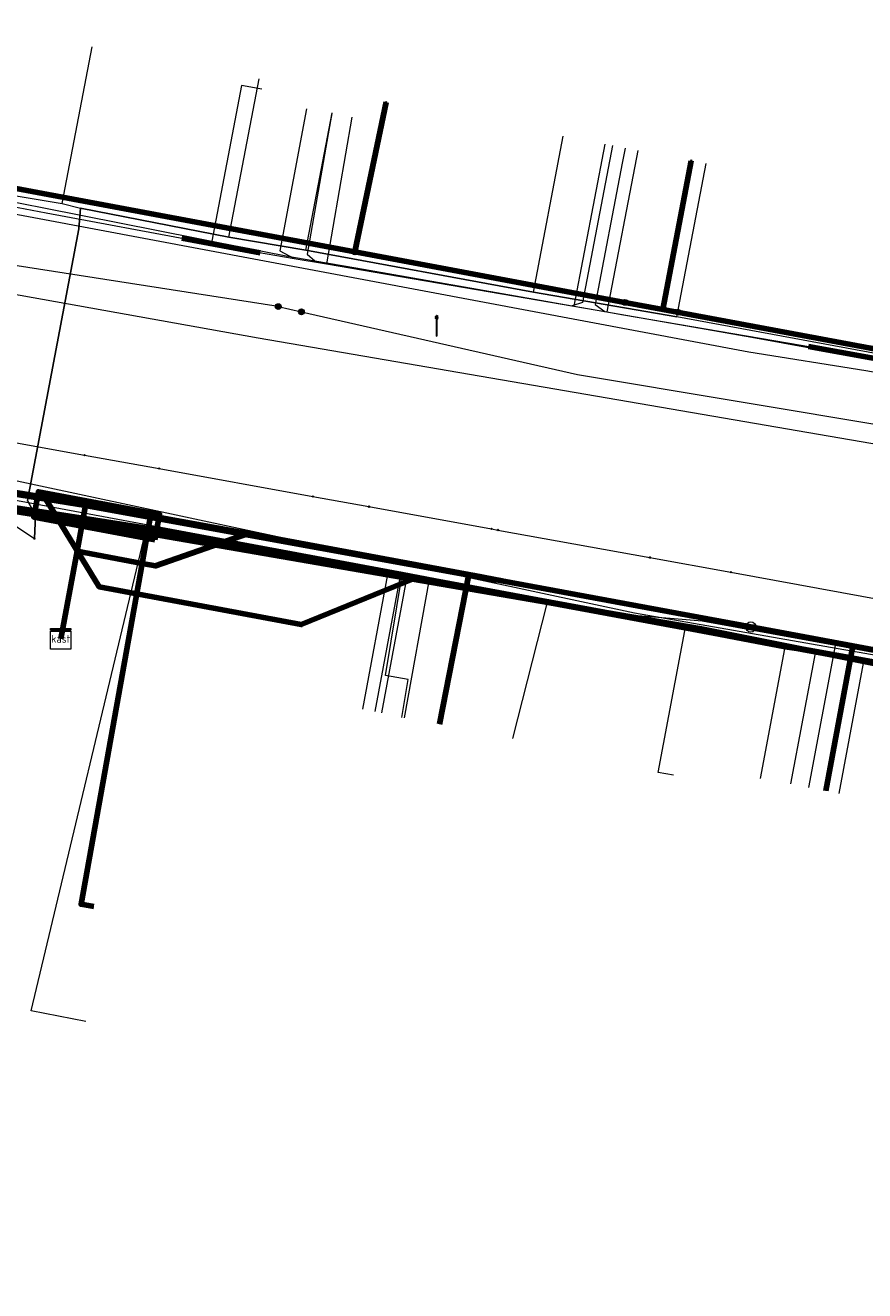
# Model space of a CAD drawing. Extents: x 152558 to 154479, y 462974 to 463683.
# Tile 206 of 256: x 153505 to 153537, y 463240 to 463289. Entities that reach past the tile are written whole.
import ezdxf
from ezdxf.enums import TextEntityAlignment as Align
from ezdxf.lldxf.tags import DXFTag

# ---------------------------------------------------------------- set-up
doc = ezdxf.new("R2010")
doc.units = 0
doc.header["$LTSCALE"] = 0.2
doc.layers.get('0').update_dxf_attribs({"linetype": 'CONTINUOUS'})
for name, color, linetype, lineweight in [('B-RO-KL-DATA_COAXIAAL_17_ZIGGO BV-G', 90, 'KL-DATA-N', 18), ('B-RO-KL-DATA_COAXIAAL_7_ZIGGO BV-G', 90, 'KL-DATA-N', 18), ('B-RO-KL-DATA_DUCT_ZIGGO BV-G', 90, 'CONTINUOUS', 100), ('B-RO-KL-DATA_HULPSTUK_KPN BV-S', 90, 'CONTINUOUS', 25), ('B-RO-KL-DATA_HULPSTUK_REGGEFIBER OPERATOR BV-S', 90, 'CONTINUOUS', 25), ('B-RO-KL-DATA_HULPSTUK_ZIGGO BV-S', 90, 'CONTINUOUS', 25), ('B-RO-KL-DATA_KABELBED_KPN BV-G', 90, 'CONTINUOUS', 100), ('B-RO-KL-DATA_KABELBED_ZIGGO BV-G', 90, 'CONTINUOUS', 100), ('B-RO-KL-DATA_MANTELBUIS_PVC_1_KPN BV-G', 90, 'CONTINUOUS', 100), ('B-RO-KL-DATA_REGGEFIBER OPERATOR BV-G', 90, 'KL-DATA-N', 18), ('B-RO-KL-ET_LS_400 V_STEDIN NETBEHEER BV-G', 190, 'KL-LS-N', 18), ('B-RO-KL-ET_LS_GEMEENTE AMERSFOORT-S', 190, 'CONTINUOUS', 25), ('B-RO-KL-ET_LS_HULPSTUK_STEDIN NETBEHEER BV-S', 190, 'CONTINUOUS', 25), ('B-RO-KL-ET_LS_MANTELBUIS_PVC_125_STEDIN NETBEHEER BV-G', 190, 'CONTINUOUS', 100), ('B-RO-KL-ET_MS_10 KV_STEDIN NETBEHEER BV-G', 130, 'KL-MS-N', 18), ('B-RO-KL-GAS_HD_STAAL_114_8 BAR_STEDIN NETBEHEER BV-G', 30, 'KL-GAS-HD-N', 18), ('B-RO-KL-GAS_LD_KOPER_22_0.1 BAR_STEDIN NETBEHEER BV-G', 50, 'KL-GAS-LD-N', 18), ('B-RO-KL-GAS_LD_KOPER_28_0.1 BAR_STEDIN NETBEHEER BV-G', 50, 'KL-GAS-LD-N', 18), ('B-RO-KL-GAS_LD_MANTELBUIS_ASBESTCEMENT_180_STEDIN NETBEHEER BV-G', 50, 'CONTINUOUS', 100), ('B-RO-KL-GAS_LD_MANTELBUIS_ASBESTCEMENT_STEDIN NETBEHEER BV-G', 50, 'CONTINUOUS', 100), ('B-RO-KL-GAS_LD_PE_32_0.1 BAR_STEDIN NETBEHEER BV-G', 50, 'KL-GAS-LD-N', 18), ('B-RO-KL-GAS_LD_PE_40_0.1 BAR_STEDIN NETBEHEER BV-G', 50, 'KL-GAS-LD-N', 18), ('B-RO-KL-GAS_LD_PVC_110_0.1 BAR_STEDIN NETBEHEER BV-G', 50, 'KL-GAS-LD-N', 18), ('B-RO-KL-WATER_100_VITENS-G', 170, 'KL-WATER-N', 18), ('B-RO-KL-WATER_HULPSTUK_VITENS-S', 170, 'CONTINUOUS', 25), ('B-RO-OG-INFO_VITENS-S', 7, 'CONTINUOUS', 25)]:
    doc.layers.add(name, color=color, linetype=linetype, lineweight=lineweight)
doc.styles.add('NLCS-ISO', font='NLCS-ISO.ttf')
tags = doc.linetypes.add('KL-DATA-N', pattern='A,4,-1,[101,NLCS.SHX,S=0.5,R=0,X=0,Y=0],-1,4,-1,["D",Standard,S=1,R=0,X=-0.25,Y=-0.5],-1.5', length=12.5).pattern_tags.tags
tags[18] = DXFTag(74, 10)
tags = doc.linetypes.add('KL-GAS-HD-N', pattern='A,4,-1,[69,NLCS.SHX,S=0.5,R=0,X=0,Y=0],-1,4,-1,["H",Standard,S=1,R=0,X=0,Y=-0.5],-2', length=13).pattern_tags.tags
tags[18] = DXFTag(74, 10)
tags = doc.linetypes.add('KL-GAS-LD-N', pattern='A,4,-1,[69,NLCS.SHX,S=0.5,R=0,X=0,Y=0],-1,4,-1,["L",Standard,S=1,R=0,X=0.25,Y=-0.5],-2', length=13).pattern_tags.tags
tags[18] = DXFTag(74, 10)
tags = doc.linetypes.add('KL-LS-N', pattern='A,4,-1,[103,NLCS.SHX,S=0.75,R=0,X=0,Y=0],-1,4,-1,["L",Standard,S=1,R=0,X=0,Y=-0.5],-2', length=13).pattern_tags.tags
tags[18] = DXFTag(74, 10)
tags = doc.linetypes.add('KL-MS-N', pattern='A,4,-1,[103,NLCS.SHX,S=0.75,R=0,X=0,Y=0],-1,4,-1,["M",Standard,S=1,R=0,X=0,Y=-0.5],-2', length=13).pattern_tags.tags
tags[18] = DXFTag(74, 10)
doc.linetypes.add('KL-WATER-N', pattern='A,7,-0.5,[168,NLCS.SHX,S=0.75,R=0,X=0.75,Y=0],-2', length=9.5)

# ---------------------------------------------------------------- blocks, each defined once
blk = doc.blocks.new('SKL-WTB_HULP_MOF-SO')
at = {"linetype": 'ByBlock', "lineweight": 18}
h = blk.add_hatch(color=0, dxfattribs=at)
h.dxf.hatch_style = 1
h.paths.add_polyline_path([(-0.5625, 0, 1), (0.5625, 0, 1)])
at = {"color": 0, "linetype": 'ByBlock', "lineweight": 18}
blk.add_circle((0, 0), 0.5625, dxfattribs=at)
at = {"color": 0, "linetype": 'ByBlock', "lineweight": 18, "style": 'NLCS-ISO', "flags": 1}
for tag, p in [('TYPE', (1.5, 0)), ('OMSCHRIJVING', (1.5, -3)), ('LABEL', (1.5, -1.5))]:
    blk.add_attdef(tag, p, '', height=1, dxfattribs=at)
blk = doc.blocks.new('SKL-WTB_HULP_OVERLENGTE-SO')
at = {"color": 0, "linetype": 'ByBlock', "lineweight": 18}
for centre, radius in [((0, 0), 1), ((-0.42, 0), 0.417), ((0.42, 0), 0.417)]:
    blk.add_circle(centre, radius, dxfattribs=at)
at = {"color": 0, "linetype": 'ByBlock', "lineweight": 18, "style": 'NLCS-ISO', "flags": 1}
for tag, p in [('TYPE', (1.5, 0)), ('OMSCHRIJVING', (1.5, -3)), ('LABEL', (1.5, -1.5))]:
    blk.add_attdef(tag, p, '', height=1, dxfattribs=at)
blk = doc.blocks.new('SKL-WTB_HULP_KAST-SO')
at = {"color": 0, "linetype": 'ByBlock', "lineweight": 18}
for points in [[(-2, 2), (2, 2), (2, 1.68), (-2, 1.68)], [(-2, 1.52), (2, 1.52), (2, -2), (-2, -2)]]:
    blk.add_lwpolyline(points, close=True, dxfattribs=at)
at = {"color": 0, "linetype": 'ByBlock', "lineweight": 18, "style": 'NLCS-ISO'}
blk.add_text('kast', height=1.5, dxfattribs=at).set_placement((0, 0), align=Align.MIDDLE_CENTER)
at = {"color": 0, "linetype": 'ByBlock', "lineweight": 18, "style": 'NLCS-ISO', "flags": 1}
for tag, p in [('TYPE', (2.5, 0)), ('OMSCHRIJVING', (2.5, -3)), ('LABEL', (2.5, -1.5))]:
    blk.add_attdef(tag, p, '', height=1, dxfattribs=at)
blk = doc.blocks.new('SKL-WTB_HULP_OVERIG-SO')
at = {"color": 0, "linetype": 'ByBlock', "lineweight": 18}
for points in [[(-0.14, 0.14), (0.14, -0.14)], [(0.14, 0.14), (-0.14, -0.14)]]:
    blk.add_lwpolyline(points, dxfattribs=at)
at = {"color": 0, "linetype": 'ByBlock', "lineweight": 18, "style": 'NLCS-ISO', "flags": 1}
for tag, p in [('TYPE', (1.5, 0)), ('OMSCHRIJVING', (1.5, -3)), ('LABEL', (1.5, -1.5))]:
    blk.add_attdef(tag, p, '', height=1, dxfattribs=at)
blk = doc.blocks.new('SKL-ET_LS_MAST-SO')
for p, q in [((-0.05, 2.07), (0.05, 2.07)), ((-0.05, -2), (0.05, -2))]:
    blk.add_line(p, q)
for points in [[(-0.18, 1.76), (-0.22, 1.76), (-0.22, 1.84), (-0.18, 1.84), (-0.18, 1.79)], [(-0.18, 1.49), (-0.22, 1.49), (-0.22, 1.57), (-0.18, 1.57), (-0.18, 1.52)], [(-0.18, 1.79), (-0.05, 1.79)], [(-0.18, 1.76), (-0.05, 1.76)], [(-0.18, 1.52), (-0.05, 1.52)], [(-0.18, 1.49), (-0.05, 1.49)], [(-0.05, -2), (-0.05, 2.07)], [(0.05, -2), (0.05, 2.07)], [(0.18, 1.92), (0.05, 1.92)], [(0.18, 1.89), (0.05, 1.89)], [(0.18, 1.66), (0.05, 1.66)], [(0.18, 1.63), (0.05, 1.63)], [(0.18, 1.39), (0.05, 1.39)], [(0.18, 1.36), (0.05, 1.36)], [(0.18, 1.89), (0.22, 1.89), (0.22, 1.97), (0.18, 1.97), (0.18, 1.92)], [(0.18, 1.63), (0.22, 1.63), (0.22, 1.71), (0.18, 1.71), (0.18, 1.66)], [(0.18, 1.36), (0.22, 1.36), (0.22, 1.44), (0.18, 1.44), (0.18, 1.39)]]:
    blk.add_lwpolyline(points)
blk = doc.blocks.new('SOG-INFO_OVERIG-SO')
at = {"color": 0, "linetype": 'ByBlock', "lineweight": 18}
for points in [[(-0.14, 0.14), (0.14, -0.14)], [(0.14, 0.14), (-0.14, -0.14)]]:
    blk.add_lwpolyline(points, dxfattribs=at)
at = {"color": 0, "linetype": 'ByBlock', "lineweight": 18, "style": 'NLCS-ISO', "flags": 1}
for tag, p in [('TYPE', (1.5, 0)), ('OMSCHRIJVING', (1.5, -3)), ('LABEL', (1.5, -1.5))]:
    blk.add_attdef(tag, p, '', height=1, dxfattribs=at)

msp = doc.modelspace()

# ---------------------------------------------------------------- linework, layer by layer
at = {"layer": 'B-RO-KL-DATA_COAXIAAL_17_ZIGGO BV-G', "flags": 128}
msp.add_lwpolyline([(153692.318, 463217.369), (153691.727, 463217.476), (153692.485, 463222.255), (153692.831, 463224.434), (153693.319, 463227.507), (153694.569, 463235.388), (153685.267, 463237.104), (153681.377, 463237.822), (153677.139, 463238.604), (153669.119, 463240.084), (153664.023, 463241.024), (153663.84, 463241.058), (153661.415, 463241.505), (153658.225, 463242.094), (153653.321, 463242.999), (153649.692, 463243.668), (153644.278, 463244.667), (153638.473, 463245.738), (153633.754, 463246.609), (153631.686, 463246.991), (153624.786, 463248.264), (153623.451, 463248.51), (153623.256, 463248.546), (153622.899, 463248.613), (153622.131, 463248.756), (153621.614, 463248.853), (153619.953, 463249.164), (153615.61, 463249.977), (153615.488, 463250), (153613.024, 463250.468), (153608.408, 463251.344), (153607.908, 463251.439), (153604.179, 463252.146), (153600.748, 463252.798), (153595.319, 463253.828), (153591.998, 463254.458), (153588.702, 463255.084), (153588.74, 463255.289), (153587.069, 463255.6), (153582.227, 463256.5), (153575.141, 463257.817), (153571.756, 463258.446), (153562.774, 463260.115), (153556.305, 463261.317), (153549.713, 463262.542), (153548.625, 463262.744), (153544.399, 463263.529), (153539.315, 463264.474), (153539.207, 463264.494), (153536.717, 463264.957), (153532.745, 463265.695), (153523.058, 463267.496), (153521.974, 463267.697), (153521.766, 463267.736), (153513.177, 463269.332), (153509.565, 463268.073), (153509.047, 463268.17), (153506.519, 463268.642), (153505.882, 463265.23)], dxfattribs=at)
at = {"layer": 'B-RO-KL-DATA_COAXIAAL_7_ZIGGO BV-G', "flags": 128}
for points in [[(153505.882, 463265.23), (153506.519, 463268.642), (153509.047, 463268.17), (153509.565, 463268.073), (153513.177, 463269.332), (153521.766, 463267.736), (153521.974, 463267.697), (153523.058, 463267.496), (153532.745, 463265.695), (153536.717, 463264.957), (153539.207, 463264.494), (153539.315, 463264.474), (153539.37, 463264.766), (153541.341, 463275.263), (153542.068, 463275.158), (153547.615, 463274.357), (153547.648, 463274.352), (153548.242, 463274.266), (153552.783, 463273.61), (153553.576, 463273.465), (153557.689, 463272.711), (153561.496, 463272.013), (153561.892, 463273.959), (153563.2, 463297.544), (153561.059, 463297.451)], [(153505.882, 463265.23), (153506.519, 463268.642), (153509.047, 463268.17), (153509.565, 463268.073), (153513.177, 463269.332), (153521.766, 463267.736), (153521.974, 463267.697), (153523.058, 463267.496), (153532.745, 463265.695), (153536.717, 463264.957), (153539.207, 463264.494), (153539.315, 463264.474), (153539.37, 463264.766), (153541.341, 463275.263), (153542.068, 463275.158), (153547.615, 463274.357), (153547.648, 463274.352), (153548.242, 463274.266), (153552.783, 463273.61), (153553.576, 463273.465), (153557.689, 463272.711), (153561.496, 463272.013), (153561.892, 463273.959), (153563.2, 463297.544), (153561.059, 463297.451)], [(153505.882, 463265.23), (153506.519, 463268.642), (153509.047, 463268.17), (153509.565, 463268.073), (153513.177, 463269.332), (153521.766, 463267.736), (153521.974, 463267.697), (153523.058, 463267.496), (153532.745, 463265.695), (153536.717, 463264.957), (153539.207, 463264.494), (153539.315, 463264.474), (153539.37, 463264.766), (153541.341, 463275.263), (153542.068, 463275.158), (153547.615, 463274.357), (153547.648, 463274.352), (153548.242, 463274.266), (153552.783, 463273.61), (153553.576, 463273.465), (153557.689, 463272.711), (153561.496, 463272.013), (153561.892, 463273.959), (153563.2, 463297.544), (153561.059, 463297.451)], [(153505.882, 463265.23), (153506.519, 463268.642), (153506.852, 463270.426), (153504.534, 463270.796), (153504.238, 463270.843), (153500, 463271.519), (153498.109, 463271.821), (153492.275, 463272.751), (153480.081, 463274.696), (153477.28, 463275.143), (153477.042, 463275.181), (153475.842, 463275.372), (153473.567, 463275.795), (153472.106, 463276.067), (153470.549, 463276.357), (153466.231, 463277.161), (153466.095, 463276.409), (153454.688, 463278.602), (153451.252, 463279.262), (153446.95, 463280.089), (153444.941, 463268.933)], [(153505.882, 463265.23), (153506.519, 463268.642), (153509.047, 463268.17), (153509.565, 463268.073), (153513.177, 463269.332), (153521.766, 463267.736), (153521.974, 463267.697), (153523.058, 463267.496), (153532.745, 463265.695), (153536.717, 463264.957), (153539.207, 463264.494), (153539.315, 463264.474), (153539.37, 463264.766), (153541.341, 463275.263), (153542.068, 463275.158), (153538.9, 463279.339), (153538.998, 463279.856)], [(153505.882, 463265.23), (153506.519, 463268.642), (153506.852, 463270.426), (153504.534, 463270.796), (153504.238, 463270.843), (153500, 463271.519), (153498.109, 463271.821), (153492.275, 463272.751), (153480.081, 463274.696), (153477.28, 463275.143), (153477.042, 463275.181), (153475.842, 463275.372), (153473.567, 463275.795), (153472.106, 463276.067), (153470.549, 463276.357), (153466.231, 463277.161), (153466.095, 463276.409), (153454.688, 463278.602), (153451.252, 463279.262), (153449.25, 463268.162)], [(153505.882, 463265.23), (153506.519, 463268.642), (153506.852, 463270.426), (153504.534, 463270.796), (153504.238, 463270.843), (153500, 463271.519), (153498.109, 463271.821), (153492.275, 463272.751), (153480.081, 463274.696), (153477.28, 463275.143), (153477.042, 463275.181), (153475.842, 463275.372), (153473.567, 463275.795), (153472.106, 463276.067), (153470.549, 463276.357), (153466.231, 463277.161), (153466.095, 463276.409), (153454.688, 463278.602), (153452.83, 463268.281)], [(153505.882, 463265.23), (153506.519, 463268.642), (153509.047, 463268.17), (153509.565, 463268.073), (153513.177, 463269.332), (153521.766, 463267.736), (153521.974, 463267.697), (153523.058, 463267.496), (153532.745, 463265.695), (153536.717, 463264.957), (153539.207, 463264.494), (153539.315, 463264.474), (153539.37, 463264.766), (153541.341, 463275.263), (153542.068, 463275.158), (153547.615, 463274.357), (153547.648, 463274.352), (153548.369, 463278.097)], [(153505.882, 463265.23), (153506.519, 463268.642), (153509.047, 463268.17), (153509.565, 463268.073), (153513.177, 463269.332), (153521.766, 463267.736), (153521.974, 463267.697), (153523.058, 463267.496), (153532.745, 463265.695), (153536.717, 463264.957), (153539.207, 463264.494), (153539.315, 463264.474), (153539.37, 463264.766), (153541.341, 463275.263), (153542.068, 463275.158), (153547.615, 463274.357), (153547.648, 463274.352), (153548.242, 463274.266), (153548.959, 463277.991)], [(153463.752, 463265.658), (153464.146, 463265.587), (153466.095, 463276.409), (153466.231, 463277.161), (153470.549, 463276.357), (153472.106, 463276.067), (153473.567, 463275.795), (153475.842, 463275.372), (153477.042, 463275.181), (153477.28, 463275.143), (153480.081, 463274.696), (153492.275, 463272.751), (153498.109, 463271.821), (153500, 463271.519), (153504.238, 463270.843), (153504.534, 463270.796), (153506.852, 463270.426), (153506.519, 463268.642), (153505.882, 463265.23)], [(153505.882, 463265.23), (153506.519, 463268.642), (153506.852, 463270.426), (153504.534, 463270.796), (153504.238, 463270.843), (153500, 463271.519), (153498.109, 463271.821), (153492.275, 463272.751), (153480.081, 463274.696), (153477.28, 463275.143), (153477.042, 463275.181), (153475.842, 463275.372), (153473.567, 463275.795), (153472.106, 463276.067), (153470.092, 463265.249)], [(153505.882, 463265.23), (153506.519, 463268.642), (153509.047, 463268.17), (153509.565, 463268.073), (153513.177, 463269.332), (153521.766, 463267.736), (153521.974, 463267.697), (153523.058, 463267.496), (153532.745, 463265.695), (153536.717, 463264.957), (153539.207, 463264.494), (153539.315, 463264.474), (153539.37, 463264.766), (153541.341, 463275.263), (153542.068, 463275.158), (153547.615, 463274.357), (153547.648, 463274.352), (153548.242, 463274.266), (153552.783, 463273.61), (153553.576, 463273.465), (153557.689, 463272.711), (153558.382, 463276.145), (153558.409, 463276.297)], [(153505.882, 463265.23), (153506.519, 463268.642), (153506.852, 463270.426), (153504.534, 463270.796), (153504.238, 463270.843), (153500, 463271.519), (153498.109, 463271.821), (153492.275, 463272.751), (153492.228, 463272.458), (153485.767, 463238.48), (153484.571, 463231.918), (153483.093, 463232.184)], [(153505.882, 463265.23), (153506.519, 463268.642), (153509.047, 463268.17), (153509.565, 463268.073), (153513.177, 463269.332), (153521.766, 463267.736), (153521.974, 463267.697), (153523.058, 463267.496), (153532.745, 463265.695), (153536.717, 463264.957), (153539.207, 463264.494), (153539.315, 463264.474), (153544.399, 463263.529), (153548.625, 463262.744), (153547.573, 463257.083)], [(153505.882, 463265.23), (153506.519, 463268.642), (153509.047, 463268.17), (153509.565, 463268.073), (153513.177, 463269.332), (153521.766, 463267.736), (153521.974, 463267.697), (153523.058, 463267.496), (153532.745, 463265.695), (153536.717, 463264.957), (153539.207, 463264.494), (153539.315, 463264.474), (153544.399, 463263.529), (153548.625, 463262.744), (153549.713, 463262.542), (153556.305, 463261.317), (153562.774, 463260.115), (153571.756, 463258.446), (153575.141, 463257.817), (153582.227, 463256.5), (153581.139, 463250.714)], [(153505.882, 463265.23), (153506.519, 463268.642), (153509.047, 463268.17), (153509.565, 463268.073), (153513.177, 463269.332), (153521.766, 463267.736), (153521.974, 463267.697), (153523.058, 463267.496), (153532.745, 463265.695), (153536.717, 463264.957), (153539.207, 463264.494), (153539.315, 463264.474), (153544.399, 463263.529), (153548.625, 463262.744), (153549.713, 463262.542), (153556.305, 463261.317), (153562.774, 463260.115), (153561.702, 463254.418)], [(153505.882, 463265.23), (153506.519, 463268.642), (153509.047, 463268.17), (153509.565, 463268.073), (153513.177, 463269.332), (153521.766, 463267.736), (153521.974, 463267.697), (153523.058, 463267.496), (153532.745, 463265.695), (153536.717, 463264.957), (153535.723, 463259.663), (153535.659, 463259.321)], [(153505.882, 463265.23), (153506.519, 463268.642), (153509.047, 463268.17), (153509.565, 463268.073), (153513.177, 463269.332), (153521.766, 463267.736), (153521.974, 463267.697), (153523.058, 463267.496), (153532.745, 463265.695), (153536.717, 463264.957), (153535.723, 463259.663), (153535.659, 463259.321)], [(153505.882, 463265.23), (153506.519, 463268.642), (153509.047, 463268.17), (153509.565, 463268.073), (153513.177, 463269.332), (153521.766, 463267.736), (153521.974, 463267.697), (153523.058, 463267.496), (153532.745, 463265.695), (153536.717, 463264.957), (153539.207, 463264.494), (153539.315, 463264.474), (153544.399, 463263.529), (153548.625, 463262.744), (153549.713, 463262.542), (153556.305, 463261.317), (153555.303, 463255.986), (153555.239, 463255.643)], [(153505.882, 463265.23), (153506.519, 463268.642), (153509.047, 463268.17), (153509.565, 463268.073), (153513.177, 463269.332), (153521.766, 463267.736), (153521.974, 463267.697), (153523.058, 463267.496), (153532.745, 463265.695), (153536.717, 463264.957), (153539.207, 463264.494), (153539.315, 463264.474), (153544.399, 463263.529), (153548.625, 463262.744), (153549.713, 463262.542), (153556.305, 463261.317), (153562.774, 463260.115), (153571.756, 463258.446), (153575.141, 463257.817), (153574.059, 463252.062)], [(153505.882, 463265.23), (153506.519, 463268.642), (153509.047, 463268.17), (153509.565, 463268.073), (153513.177, 463269.332), (153521.766, 463267.736), (153521.974, 463267.697), (153523.058, 463267.496), (153532.745, 463265.695), (153536.717, 463264.957), (153539.207, 463264.494), (153539.315, 463264.474), (153544.399, 463263.529), (153543.349, 463257.876)], [(153505.882, 463265.23), (153506.519, 463268.642), (153509.047, 463268.17), (153509.565, 463268.073), (153513.177, 463269.332), (153521.766, 463267.736), (153520.624, 463261.913)], [(153505.882, 463265.23), (153506.519, 463268.642), (153509.047, 463268.17), (153509.565, 463268.073), (153513.177, 463269.332), (153521.766, 463267.736), (153521.974, 463267.697), (153523.058, 463267.496), (153532.745, 463265.695), (153536.717, 463264.957), (153539.207, 463264.494), (153538.158, 463258.851)], [(153505.882, 463265.23), (153506.519, 463268.642), (153509.047, 463268.17), (153509.565, 463268.073), (153513.177, 463269.332), (153521.766, 463267.736), (153521.974, 463267.697), (153523.058, 463267.496), (153532.745, 463265.695), (153536.717, 463264.957), (153539.207, 463264.494), (153539.315, 463264.474), (153544.399, 463263.529), (153548.625, 463262.744), (153549.713, 463262.542), (153556.305, 463261.317), (153562.774, 463260.115), (153571.756, 463258.446), (153570.677, 463252.71)], [(153505.882, 463265.23), (153506.519, 463268.642), (153509.047, 463268.17), (153506.674, 463254.906), (153507.166, 463254.818)]]:
    msp.add_lwpolyline(points, dxfattribs=at)
at = {"layer": 'B-RO-KL-DATA_DUCT_ZIGGO BV-G', "flags": 128}
msp.add_lwpolyline([(153490.09, 463225.855), (153498.109, 463271.821), (153506.852, 463270.426), (153509.378, 463270.023), (153513.177, 463269.332), (153521.766, 463267.736), (153521.974, 463267.697), (153523.058, 463267.496), (153532.745, 463265.695), (153536.717, 463264.957), (153539.207, 463264.494)], dxfattribs=at)
at = {"layer": 'B-RO-KL-DATA_KABELBED_KPN BV-G', "flags": 128}
for points in [[(153517.324, 463280.291), (153518.548, 463286.108)], [(153527.844, 463278.323), (153529.321, 463278.047), (153530.428, 463283.834)], [(153503.162, 463282.94), (153517.324, 463280.291), (153527.844, 463278.323), (153529.321, 463278.047), (153537.397, 463276.536), (153585.158, 463267.264), (153606.096, 463263.835)], [(153475.745, 463274.724), (153476.21, 463274.804), (153478.143, 463275.135), (153500, 463271.6), (153500.866, 463271.46), (153505.254, 463270.751), (153505.655, 463270.091), (153505.761, 463269.915), (153507.375, 463267.257), (153515.243, 463265.788), (153519.579, 463267.561), (153519.699, 463267.61)], [(153500.738, 463270.746), (153505.761, 463269.915), (153509.749, 463269.256), (153519.579, 463267.561), (153524.919, 463266.64), (153530.753, 463265.634), (153535.933, 463264.593), (153538.248, 463264.128), (153541.68, 463263.439), (153552.318, 463261.302), (153560.424, 463259.673), (153586.165, 463255.253), (153586.486, 463255.198), (153587.52, 463254.996), (153588.496, 463254.806), (153591.276, 463254.263), (153592.152, 463254.092), (153596.291, 463253.284), (153596.593, 463253.225), (153606.31, 463251.328), (153609.554, 463250.695), (153611.049, 463250.403)], [(153500.744, 463270.851), (153505.655, 463270.091), (153509.822, 463269.446), (153519.699, 463267.61)], [(153519.699, 463267.61), (153524.919, 463266.64), (153535.933, 463264.593), (153538.255, 463264.162), (153552.364, 463261.54), (153552.668, 463261.484), (153584.684, 463255.534), (153586.165, 463255.253), (153587.52, 463254.996), (153604.347, 463251.805), (153606.329, 463251.436), (153607.809, 463251.161), (153609.579, 463250.832), (153614.052, 463250), (153620.068, 463248.881), (153620.85, 463248.736), (153623.393, 463248.263)], [(153532.749, 463265.184), (153527.833, 463266.098)]]:
    msp.add_lwpolyline(points, dxfattribs=at)
at = {"layer": 'B-RO-KL-DATA_KABELBED_ZIGGO BV-G', "flags": 128}
for points in [[(153498.109, 463271.821), (153506.852, 463270.426)], [(153506.852, 463270.426), (153506.519, 463268.642)], [(153506.852, 463270.426), (153509.378, 463270.023)], [(153509.047, 463268.17), (153509.378, 463270.023)], [(153509.378, 463270.023), (153513.177, 463269.332)], [(153509.047, 463268.17), (153509.565, 463268.073), (153513.177, 463269.332)], [(153513.177, 463269.332), (153521.766, 463267.736)], [(153506.519, 463268.642), (153505.882, 463265.23)], [(153506.519, 463268.642), (153509.047, 463268.17)], [(153509.047, 463268.17), (153506.674, 463254.906), (153507.166, 463254.818)], [(153520.624, 463261.913), (153521.766, 463267.736)], [(153521.766, 463267.736), (153521.974, 463267.697)], [(153521.974, 463267.697), (153523.058, 463267.496)], [(153523.058, 463267.496), (153532.745, 463265.695)], [(153532.745, 463265.695), (153536.717, 463264.957)], [(153535.659, 463259.321), (153536.717, 463264.957)], [(153536.717, 463264.957), (153539.207, 463264.494)]]:
    msp.add_lwpolyline(points, dxfattribs=at)
at = {"layer": 'B-RO-KL-DATA_MANTELBUIS_PVC_1_KPN BV-G', "flags": 128}
msp.add_lwpolyline([(153532.749, 463265.184), (153527.833, 463266.098)], dxfattribs=at)
at = {"layer": 'B-RO-KL-DATA_REGGEFIBER OPERATOR BV-G', "flags": 128}
for points in [[(153566.33, 463303.417), (153566.422, 463302.461), (153566.152, 463300.44), (153562.503, 463278.687), (153561.745, 463274.436), (153560.6, 463272.227), (153548.495, 463274.42), (153548.017, 463274.439), (153537.661, 463276.317), (153529.869, 463277.758), (153524.28, 463278.719), (153515.428, 463280.349), (153512.42, 463280.854), (153506.655, 463281.989), (153506.584, 463281.185), (153504.589, 463270.614), (153504.896, 463270.036), (153504.855, 463269.133)], [(153505.932, 463282.166), (153507.101, 463288.268)], [(153512.42, 463280.854), (153513.602, 463287.023)], [(153515.428, 463280.349), (153516.452, 463285.697)], [(153524.28, 463278.719), (153525.442, 463284.788)], [(153524.28, 463278.719), (153529.869, 463277.758), (153531.011, 463283.723)], [(153502.279, 463282.781), (153505.932, 463282.166)], [(153504.896, 463270.036), (153504.589, 463270.614), (153506.584, 463281.185), (153506.655, 463281.989)], [(153505.932, 463282.166), (153506.655, 463281.989)], [(153506.655, 463281.989), (153512.42, 463280.854)], [(153512.42, 463280.854), (153515.428, 463280.349)], [(153515.428, 463280.349), (153524.28, 463278.719)], [(153501.062, 463270.775), (153503.422, 463270.088), (153504.855, 463269.133)], [(153504.855, 463269.133), (153504.896, 463270.036)], [(153504.896, 463270.036), (153508.855, 463269.431), (153509.186, 463269.384)], [(153506.864, 463250.344), (153504.734, 463250.758), (153509.186, 463269.384)], [(153509.186, 463269.384), (153509.516, 463269.337), (153518.619, 463267.738)], [(153517.643, 463262.496), (153518.619, 463267.738)], [(153518.619, 463267.738), (153524.816, 463266.603)], [(153523.477, 463261.358), (153524.816, 463266.603)], [(153524.816, 463266.603), (153534.063, 463264.848)], [(153533.115, 463259.798), (153534.063, 463264.848)], [(153534.063, 463264.848), (153535.26, 463264.675)], [(153534.307, 463259.598), (153535.26, 463264.675)], [(153535.26, 463264.675), (153543.278, 463263.184)]]:
    msp.add_lwpolyline(points, dxfattribs=at)
at = {"layer": 'B-RO-KL-ET_LS_400 V_STEDIN NETBEHEER BV-G', "flags": 128}
for points in [[(153514.351, 463278.158), (153496.257, 463280.977), (153403.611, 463297.551), (153377.908, 463302.549), (153344.38, 463308.709), (153344.893, 463311.503)], [(153513.706, 463286.612), (153512.92, 463286.763), (153511.762, 463280.708)], [(153516.432, 463285.67), (153516.294, 463284.882)], [(153516.294, 463284.882), (153515.476, 463280.194), (153515.774, 463279.939)], [(153527.361, 463284.421), (153526.194, 463278.322), (153525.784, 463278.191)], [(153527.852, 463284.327), (153527.739, 463283.738)], [(153527.739, 463283.738), (153526.687, 463278.243), (153527.065, 463277.967)], [(153503.641, 463282.313), (153505.221, 463282.001), (153511.186, 463280.822), (153511.762, 463280.708), (153514.727, 463280.122), (153515.774, 463279.939), (153517.368, 463279.661), (153524.33, 463278.445), (153525.784, 463278.191), (153527.065, 463277.967), (153530.492, 463277.368), (153532.779, 463276.969), (153537.319, 463276.144), (153540.812, 463275.537), (153540.876, 463275.526), (153544.927, 463274.823), (153548.618, 463274.182), (153550.92, 463273.782), (153556.913, 463272.741), (153557.406, 463272.655), (153558.034, 463272.546), (153560.288, 463272.088), (153567.364, 463270.752), (153572.264, 463269.757)], [(153514.351, 463278.158), (153515.252, 463277.954)], [(153515.252, 463277.954), (153526.002, 463275.518), (153618.756, 463260.034), (153635.561, 463255.859), (153643.225, 463252.007), (153643.8, 463255.466), (153643.821, 463255.736), (153643.892, 463255.997), (153644.01, 463256.241), (153644.172, 463256.458), (153644.372, 463256.641), (153644.602, 463256.783), (153645.088, 463256.958), (153645.547, 463257.178), (153645.982, 463257.443), (153646.388, 463257.751), (153646.76, 463258.097), (153647.343, 463258.736), (153647.837, 463259.446), (153648.234, 463260.214), (153648.527, 463261.028), (153648.71, 463261.867), (153649.515, 463264.88)], [(153554.396, 463261.588), (153554.136, 463261.636), (153553.786, 463261.7), (153549.791, 463262.436), (153548.835, 463262.612), (153548.593, 463262.657), (153545.277, 463263.267), (153543.579, 463263.58), (153542.13, 463263.847), (153539.531, 463264.325), (153536.037, 463264.968), (153533.55, 463265.425), (153530.855, 463265.921), (153528.192, 463266.139), (153524.454, 463266.833), (153520.468, 463267.573), (153519.181, 463267.811), (153517.507, 463268.122), (153499.1, 463271.548)], [(153518.378, 463262.359), (153519.35, 463267.577), (153519.94, 463267.467), (153520.464, 463267.553), (153520.468, 463267.573)], [(153519.159, 463262.179), (153519.409, 463263.654), (153518.521, 463263.805), (153519.181, 463267.811)], [(153535, 463259.444), (153536.037, 463264.968)]]:
    msp.add_lwpolyline(points, dxfattribs=at)
at = {"layer": 'B-RO-KL-ET_LS_MANTELBUIS_PVC_125_STEDIN NETBEHEER BV-G', "flags": 128}
msp.add_lwpolyline([(153509.548, 463269.09), (153509.732, 463270.074), (153505.014, 463270.954), (153504.83, 463269.97), (153509.548, 463269.09)], dxfattribs=at)
at = {"layer": 'B-RO-KL-ET_MS_10 KV_STEDIN NETBEHEER BV-G', "flags": 128}
for points in [[(153635.874, 463260.785), (153634.069, 463260.963), (153631.39, 463259.115), (153557.914, 463271.958), (153537.219, 463275.654), (153532.667, 463276.38), (153496.671, 463283.138), (153482.656, 463285.588), (153474.037, 463287.357), (153444.891, 463292.58), (153416.554, 463298.008), (153402.355, 463300.679), (153389.267, 463303.64), (153383.678, 463304.567), (153375.238, 463306.258), (153349.211, 463310.785), (153332.803, 463312.848), (153332.66, 463312.893), (153332.544, 463312.987), (153332.47, 463313.117), (153332.449, 463313.265), (153332.484, 463313.41), (153332.52, 463313.474), (153332.766, 463313.612), (153333.786, 463314.455), (153334.639, 463315.466), (153335.299, 463316.613), (153335.741, 463317.853), (153338.985, 463339.678), (153343.107, 463365.714), (153347.476, 463393.052), (153348.86, 463403.066), (153353.013, 463429.971), (153362.849, 463428.502), (153366.92, 463427.944), (153366.592, 463425.748), (153365.306, 463425.94)], [(153362.569, 463426.623), (153360.852, 463426.879), (153359.918, 463418.422), (153359.95, 463418.278), (153360.051, 463418.171), (153360.093, 463418.149), (153360.375, 463418.108), (153360.442, 463418.079), (153360.549, 463417.988), (153360.619, 463417.865), (153360.635, 463417.797), (153360.631, 463417.659), (153355.496, 463385.014), (153354.83, 463380.416), (153354.338, 463377.644), (153352.115, 463363.843), (153350.453, 463352.782), (153349.919, 463349.961), (153348.231, 463338.924), (153346.651, 463330.272), (153345.963, 463325.047), (153345.581, 463322.303), (153343.806, 463311.525), (153343.795, 463310.728), (153343.943, 463309.945), (153344.244, 463309.208), (153344.686, 463308.545), (153345.25, 463307.982), (153348.615, 463307.387), (153408.246, 463295.83), (153513.568, 463276.94), (153632.959, 463256.43), (153633.748, 463260.681), (153634.082, 463260.911), (153635.422, 463260.78)], [(153827.275, 463203.445), (153823.141, 463206.284), (153816.38, 463209.897), (153814.494, 463210.848), (153812.587, 463211.755), (153810.66, 463212.619), (153808.714, 463213.44), (153806.943, 463214.142), (153805.158, 463214.808), (153803.36, 463215.437), (153801.549, 463216.029), (153799.726, 463216.584), (153781.486, 463220.3), (153766.477, 463223.41), (153745.658, 463226.58), (153697.71, 463236.107), (153662.735, 463241.47), (153558.155, 463260.997), (153528.212, 463266.237), (153493.434, 463273.66), (153491.914, 463272.558), (153489.755, 463261.593), (153485.865, 463238.462), (153485.474, 463235.381)]]:
    msp.add_lwpolyline(points, dxfattribs=at)
at = {"layer": 'B-RO-KL-GAS_HD_STAAL_114_8 BAR_STEDIN NETBEHEER BV-G', "flags": 128}
msp.add_lwpolyline([(153347.874, 463299.176), (153348.442, 463299.05), (153349.419, 463298.833), (153350.293, 463298.639), (153358.119, 463296.902), (153370.377, 463294.89), (153388.367, 463291.854), (153404.844, 463288.784), (153437.146, 463282.942), (153465.862, 463277.37), (153500, 463271.65), (153586.642, 463255.984), (153651.365, 463244.618), (153652.339, 463250), (153657.914, 463278.29), (153659.867, 463287.148), (153667.194, 463325.79), (153668.067, 463331.705), (153666.354, 463338.703), (153667.888, 463346.808), (153670.326, 463362.567), (153673.383, 463379.168), (153677.138, 463400.068), (153680.22, 463403.93), (153680.672, 463404.367), (153680.699, 463404.393), (153681.391, 463405.062)], dxfattribs=at)
at = {"layer": 'B-RO-KL-GAS_LD_KOPER_22_0.1 BAR_STEDIN NETBEHEER BV-G', "flags": 128}
msp.add_lwpolyline([(153527.066, 463284.478), (153525.859, 463278.171)], dxfattribs=at)
at = {"layer": 'B-RO-KL-GAS_LD_KOPER_28_0.1 BAR_STEDIN NETBEHEER BV-G', "flags": 128}
msp.add_lwpolyline([(153517.22, 463285.532), (153516.222, 463279.816)], dxfattribs=at)
at = {"layer": 'B-RO-KL-GAS_LD_MANTELBUIS_ASBESTCEMENT_180_STEDIN NETBEHEER BV-G', "flags": 128}
for points in [[(153510.596, 463280.817), (153513.644, 463280.249)], [(153534.986, 463276.609), (153540.005, 463275.703)]]:
    msp.add_lwpolyline(points, dxfattribs=at)
at = {"layer": 'B-RO-KL-GAS_LD_MANTELBUIS_ASBESTCEMENT_STEDIN NETBEHEER BV-G', "flags": 128}
msp.add_lwpolyline([(153502.377, 463271.22), (153522.84, 463267.52)], dxfattribs=at)
at = {"layer": 'B-RO-KL-GAS_LD_PE_32_0.1 BAR_STEDIN NETBEHEER BV-G', "flags": 128}
for points in [[(153515.449, 463285.858), (153514.412, 463280.328), (153514.967, 463280.03)], [(153528.343, 463284.233), (153527.141, 463277.952)], [(153519.258, 463262.164), (153520.238, 463267.549)], [(153529.729, 463259.926), (153529.139, 463260.036), (153530.213, 463265.756)], [(153536.18, 463259.223), (153537.169, 463264.495)]]:
    msp.add_lwpolyline(points, dxfattribs=at)
at = {"layer": 'B-RO-KL-GAS_LD_PE_40_0.1 BAR_STEDIN NETBEHEER BV-G', "flags": 128}
for points in [[(153519.055, 463267.416), (153519.116, 463267.744)], [(153518.121, 463262.407), (153519.055, 463267.416)]]:
    msp.add_lwpolyline(points, dxfattribs=at)
at = {"layer": 'B-RO-KL-GAS_LD_PVC_110_0.1 BAR_STEDIN NETBEHEER BV-G', "flags": 128}
for points in [[(153475.335, 463287.443), (153497.838, 463283.214), (153502.44, 463282.349), (153503.128, 463282.22), (153505.312, 463281.809), (153511.301, 463280.686), (153513.167, 463280.338), (153514.967, 463280.03), (153516.222, 463279.816), (153517.588, 463279.583), (153523.058, 463278.649), (153525.859, 463278.171), (153527.141, 463277.952), (153527.783, 463277.842), (153534.704, 463276.66), (153539.4, 463275.813), (153540.226, 463275.672), (153544.722, 463274.937), (153547.454, 463274.49), (153548.674, 463274.291), (153550.791, 463273.945), (153552.88, 463273.589), (153565.569, 463271.395), (153566.492, 463271.252)], [(153497.148, 463271.504), (153510.459, 463269.252), (153517.672, 463267.996), (153519.116, 463267.744), (153520.238, 463267.549), (153524.77, 463266.743), (153530.213, 463265.756), (153533.479, 463265.164), (153533.933, 463265.082), (153537.169, 463264.495), (153539.082, 463264.146), (153541.788, 463263.652), (153542.458, 463263.53), (153550.436, 463262.076), (153550.602, 463262.046), (153556.217, 463261.021), (153557.036, 463260.871), (153559.533, 463260.414), (153559.784, 463260.368), (153560.133, 463260.304), (153564.13, 463259.572), (153566.915, 463259.062), (153570.036, 463258.515), (153573.974, 463257.824), (153575.497, 463257.557), (153579.346, 463256.882), (153582.637, 463256.299), (153585.06, 463255.861), (153588.719, 463255.199), (153590.396, 463254.896), (153591.183, 463254.754), (153592.482, 463254.519), (153596.031, 463253.873), (153598.763, 463253.373), (153600.14, 463253.121), (153601.121, 463252.941), (153605.41, 463252.155), (153607.338, 463251.802), (153608.716, 463251.549), (153610.121, 463251.292), (153614.714, 463250.45), (153615.858, 463250.241), (153617.53, 463249.935), (153618.964, 463249.672), (153622.762, 463248.976), (153623.314, 463248.875), (153627.436, 463248.12), (153629.007, 463247.832), (153631.347, 463247.403), (153634.955, 463246.724), (153636.279, 463246.475), (153637.655, 463246.216), (153639.022, 463245.958), (153643.609, 463245.093), (153644.61, 463244.904), (153646.379, 463244.571), (153647.06, 463244.443), (153650.047, 463243.88), (153651.733, 463243.563)]]:
    msp.add_lwpolyline(points, dxfattribs=at)
at = {"layer": 'B-RO-KL-WATER_100_VITENS-G', "flags": 128}
msp.add_lwpolyline([(153497.461, 463274.076), (153498.185, 463273.945), (153503.728, 463272.941), (153506.807, 463272.383), (153509.712, 463271.857), (153515.697, 463270.772), (153517.88, 463270.376), (153522.65, 463269.512), (153522.897, 463269.467), (153528.809, 463268.395), (153531.962, 463267.824), (153537.988, 463266.731), (153539.193, 463266.513), (153539.213, 463266.509), (153539.532, 463266.452), (153539.826, 463266.399)], dxfattribs=at)

# ---------------------------------------------------------------- block references
at = {"layer": 'B-RO-KL-DATA_HULPSTUK_KPN BV-S', "xscale": 0.2, "yscale": 0.2, "zscale": 0.2}
for name, p in [('SKL-WTB_HULP_OVERIG-SO', (153518.548, 463286.108)), ('SKL-WTB_HULP_OVERIG-SO', (153530.428, 463283.834)), ('SKL-WTB_HULP_MOF-SO', (153517.324, 463280.291)), ('SKL-WTB_HULP_OVERIG-SO', (153517.324, 463280.291)), ('SKL-WTB_HULP_MOF-SO', (153527.844, 463278.323)), ('SKL-WTB_HULP_OVERIG-SO', (153527.844, 463278.323)), ('SKL-WTB_HULP_MOF-SO', (153529.904, 463277.938)), ('SKL-WTB_HULP_OVERIG-SO', (153510.729, 463269.087)), ('SKL-WTB_HULP_OVERIG-SO', (153512.7, 463268.747)), ('SKL-WTB_HULP_OVERIG-SO', (153519.699, 463267.61)), ('SKL-WTB_HULP_OVERIG-SO', (153519.699, 463267.61)), ('SKL-WTB_HULP_OVERIG-SO', (153519.699, 463267.61))]:
    msp.add_blockref(name, p, dxfattribs=at)
at = {"layer": 'B-RO-KL-DATA_HULPSTUK_REGGEFIBER OPERATOR BV-S', "xscale": 0.2, "yscale": 0.2, "zscale": 0.2}
msp.add_blockref('SKL-WTB_HULP_OVERIG-SO', (153504.855, 463269.133), dxfattribs=at)
at = {"layer": 'B-RO-KL-DATA_HULPSTUK_ZIGGO BV-S', "xscale": 0.2, "yscale": 0.2, "zscale": 0.2}
for name, p in [('SKL-WTB_HULP_KAST-SO', (153505.882, 463265.23)), ('SKL-WTB_HULP_OVERLENGTE-SO', (153532.745, 463265.695))]:
    msp.add_blockref(name, p, dxfattribs=at)
at = {"layer": 'B-RO-KL-ET_LS_GEMEENTE AMERSFOORT-S', "xscale": 0.2, "yscale": 0.2, "zscale": 0.2}
msp.add_blockref('SKL-ET_LS_MAST-SO', (153520.513, 463277.404), dxfattribs=at)
at = {"layer": 'B-RO-KL-ET_LS_HULPSTUK_STEDIN NETBEHEER BV-S', "xscale": 0.2, "yscale": 0.2, "zscale": 0.2}
for p in [(153514.351, 463278.158), (153515.252, 463277.954)]:
    msp.add_blockref('SKL-WTB_HULP_MOF-SO', p, dxfattribs=at)
at = {"layer": 'B-RO-KL-WATER_HULPSTUK_VITENS-S', "xscale": 0.2, "yscale": 0.2, "zscale": 0.2}
for p in [(153506.807, 463272.383), (153509.712, 463271.857), (153515.697, 463270.772), (153517.88, 463270.376), (153522.65, 463269.512), (153522.897, 463269.467), (153528.809, 463268.395), (153531.962, 463267.824)]:
    msp.add_blockref('SKL-WTB_HULP_OVERIG-SO', p, dxfattribs=at)
at = {"layer": 'B-RO-OG-INFO_VITENS-S', "xscale": 0.2, "yscale": 0.2, "zscale": 0.2}
for p in [(153517.88, 463270.376), (153522.897, 463269.467)]:
    msp.add_blockref('SOG-INFO_OVERIG-SO', p, dxfattribs=at)

doc.saveas('drawing.dxf')
